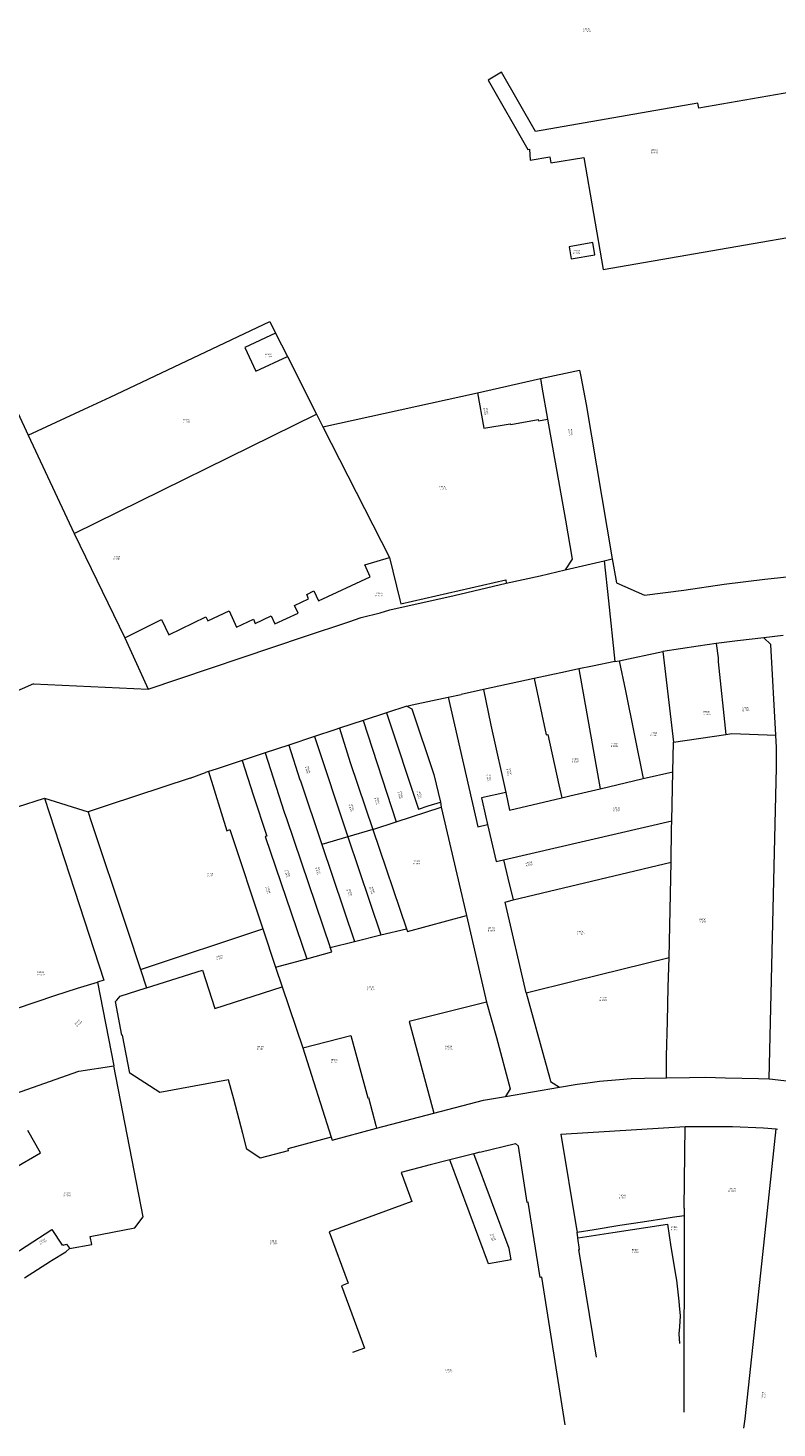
# Model space of a CAD drawing. Header units: metres. Extents: x 197037 to 199246, y 355238 to 356599.
# Tile 9 of 24: x 197747 to 197930, y 355671 to 356012. Entities that reach past the tile are written whole.
import ezdxf
from ezdxf.lldxf.tags import DXFTag

# ---------------------------------------------------------------- set-up
doc = ezdxf.new("R2010")
doc.units = ezdxf.units.M
doc.layers.add('B-WE-KG-GRENS-T18', color=254, linetype='Continuous', lineweight=18)
doc.layers.add('B-WE-KG-GRENS_KADASTRAAL-G', color=254, linetype='KG-KADASTRAAL', lineweight=18)
doc.styles.add('NLCS-ISO-T25', font='NLCS-ISO.ttf')
doc.styles.get("Standard").update_dxf_attribs({"font": 'isocp.shx'})
tags = doc.linetypes.add('KG-KADASTRAAL', pattern='A,5.5,-2,["K",Standard,S=1.8,R=0,X=0,Y=-0.9],-2,5.5,-2,[5,NLCS.SHX,S=0.75,R=0,X=0,Y=0],-2', length=19).pattern_tags.tags
tags[6] = DXFTag(74, 10)

msp = doc.modelspace()

# ---------------------------------------------------------------- linework, layer by layer
at = {"layer": 'B-WE-KG-GRENS_KADASTRAAL-G', "ltscale": 0.15, "flags": 128}
for points in [[(197887.582, 355952.875), (197970.9, 355967.354), (197964.963, 356001.618), (197910.808, 355992.197), (197910.589, 355993.458), (197871.071, 355986.555), (197862.797, 356000.945), (197859.5, 355999.056), (197869.179, 355982.17)], [(197706.803, 355994.386), (197717.213, 355976.442), (197732.32, 355945.222), (197747.521, 355912.565)], [(197869.179, 355982.17), (197869.571, 355982.238)], [(197869.571, 355982.238), (197869.799, 355979.504)], [(197869.799, 355979.504), (197874.567, 355980.321)], [(197874.567, 355980.321), (197874.823, 355978.846)], [(197874.823, 355978.846), (197882.808, 355980.222)], [(197882.808, 355980.222), (197887.582, 355952.875)], [(197885.551, 355956.51), (197885.028, 355959.454), (197879.252, 355958.412), (197879.772, 355955.482), (197885.551, 355956.51)], [(197747.521, 355912.565), (197761.112, 355918.858), (197767.485, 355921.829), (197806.343, 355940.217), (197807.762, 355937.405)], [(197807.762, 355937.405), (197800.241, 355933.915), (197802.919, 355928.141), (197810.631, 355931.721)], [(197807.762, 355937.405), (197810.631, 355931.721)], [(197810.631, 355931.721), (197817.757, 355917.638)], [(197872.316, 355926.311), (197881.763, 355928.407), (197882.067, 355926.813), (197883.363, 355920), (197889.761, 355882.388)], [(197856.906, 355922.898), (197872.316, 355926.311)], [(197872.316, 355926.311), (197872.611, 355924.272), (197873.961, 355916.444)], [(197819.293, 355914.56), (197856.906, 355922.898)], [(197856.906, 355922.898), (197858.484, 355914.22), (197864.887, 355915.346), (197865.026, 355915.112), (197871.702, 355916.335), (197871.758, 355916.02), (197873.961, 355916.444)], [(197758.742, 355888.624), (197817.757, 355917.638)], [(197817.757, 355917.638), (197819.293, 355914.56)], [(197819.293, 355914.56), (197835.517, 355882.756)], [(197873.961, 355916.444), (197878.352, 355891.872), (197880.018, 355882.309), (197878.279, 355879.719)], [(197747.521, 355912.565), (197758.742, 355888.624)], [(197758.742, 355888.624), (197771.05, 355863.18)], [(197889.761, 355882.388), (197890.752, 355876.564), (197897.626, 355873.6), (197907.204, 355874.813), (197917.048, 355876.281), (197926.876, 355877.469), (197936.845, 355878.499), (197946.72, 355879.312), (197956.61, 355879.874), (197966.578, 355880.248), (197973.469, 355880.404), (197981.516, 355880.56), (197989.266, 355880.81), (197996.984, 355881.247), (198004.89, 355881.905), (198013.124, 355886.782)], [(197771.05, 355863.18), (197779.966, 355867.639), (197781.765, 355863.927), (197790.735, 355868.284), (197791.236, 355867.287), (197796.418, 355869.767), (197798.267, 355865.802), (197802.344, 355867.701), (197802.78, 355866.67), (197806.681, 355868.517), (197807.57, 355866.586), (197813.247, 355869.208), (197812.398, 355871.098), (197815.803, 355872.673), (197815.383, 355873.752), (197817.104, 355874.597), (197818.253, 355872.232), (197830.789, 355878.058), (197829.515, 355880.953), (197835.517, 355882.756)], [(197835.517, 355882.756), (197837.996, 355872.419), (197838.267, 355871.449), (197863.866, 355877.319), (197863.958, 355876.458)], [(197878.279, 355879.719), (197887.758, 355881.923)], [(197887.758, 355881.923), (197889.761, 355882.388)], [(197887.758, 355881.923), (197888.801, 355872.222)], [(197863.958, 355876.458), (197872.214, 355878.318), (197878.279, 355879.719)], [(197776.707, 355850.719), (197814.842, 355863.479), (197825.576, 355867.068), (197828.568, 355868.11), (197833.196, 355869.312), (197835.593, 355869.997), (197851.293, 355873.525), (197863.958, 355876.458)], [(197888.801, 355872.222), (197890.392, 355857.414)], [(197771.05, 355863.18), (197776.707, 355850.719)], [(197926.639, 355863.172), (197920.29, 355862.422)], [(197931.348, 355863.727), (197926.639, 355863.172)], [(197926.639, 355863.172), (197928.374, 355861.578)], [(197891.428, 355857.619), (197902.098, 355859.839)], [(197915.038, 355861.776), (197910.717, 355861.183), (197906.403, 355860.537), (197902.098, 355859.839)], [(197902.098, 355859.839), (197904.669, 355837.779)], [(197920.29, 355862.422), (197915.038, 355861.776)], [(197915.038, 355861.776), (197915.514, 355858.279), (197915.516, 355857.343), (197917.447, 355839.6)], [(197929.608, 355839.435), (197928.374, 355861.578)], [(197884.91, 355856.319), (197881.607, 355855.626)], [(197890.392, 355857.414), (197884.91, 355856.319)], [(197890.392, 355857.414), (197891.428, 355857.619)], [(197891.428, 355857.619), (197892.946, 355850.306), (197897.271, 355828.903)], [(197870.727, 355853.278), (197858.436, 355850.593)], [(197878.346, 355854.94), (197870.727, 355853.278)], [(197870.727, 355853.278), (197873.652, 355839.538), (197874.026, 355839.616), (197876.753, 355827.337), (197877.475, 355824.204)], [(197881.607, 355855.626), (197878.346, 355854.94)], [(197881.607, 355855.626), (197886.804, 355826.383)], [(197748.834, 355851.959), (197723.851, 355841.027)], [(197748.834, 355851.959), (197776.707, 355850.719)], [(197849.8, 355848.725), (197852.993, 355849.405)], [(197858.436, 355850.593), (197852.993, 355849.405)], [(197858.436, 355850.593), (197860.205, 355841.915), (197860.541, 355840.416), (197863.804, 355825.528)], [(197839.731, 355846.57), (197834.774, 355844.93)], [(197839.731, 355846.57), (197841.049, 355846.862), (197849.8, 355848.725)], [(197839.731, 355846.57), (197840.936, 355845.922), (197846.335, 355829.929), (197847.9, 355823.161)], [(197849.8, 355848.725), (197857.016, 355817.114)], [(197829.119, 355843.059), (197823.343, 355841.148)], [(197834.774, 355844.93), (197829.119, 355843.059)], [(197829.119, 355843.059), (197837.139, 355818.377)], [(197834.774, 355844.93), (197842.564, 355821.456), (197844.947, 355822.229), (197847.9, 355823.161)], [(197817.228, 355839.124), (197811.015, 355837.066)], [(197823.343, 355841.148), (197822.184, 355840.765), (197817.228, 355839.124)], [(197817.228, 355839.124), (197825.355, 355814.698)], [(197823.343, 355841.148), (197825.952, 355832.777), (197831.466, 355816.522)], [(197904.669, 355837.779), (197917.447, 355839.6)], [(197917.447, 355839.6), (197918.904, 355839.854), (197929.608, 355839.435)], [(197927.932, 355755.766), (197929.738, 355831.562), (197929.773, 355836.448), (197929.608, 355839.435)], [(197811.015, 355837.066), (197805.211, 355835.144)], [(197811.015, 355837.066), (197813.707, 355828.613), (197813.825, 355828.32), (197819.037, 355812.812)], [(197904.494, 355830.559), (197904.669, 355837.779)], [(197799.654, 355833.304), (197793.281, 355831.193)], [(197805.211, 355835.144), (197799.654, 355833.304)], [(197799.654, 355833.304), (197802.288, 355824.957), (197805.592, 355814.902), (197805.221, 355814.798), (197815.37, 355785.009)], [(197805.211, 355835.144), (197809.889, 355820.7), (197810.434, 355819.183), (197821.041, 355787.764)], [(197786.96, 355829.034), (197766.99, 355822.404)], [(197786.96, 355829.034), (197790.712, 355830.347)], [(197791.458, 355830.593), (197790.712, 355830.347)], [(197793.281, 355831.193), (197791.458, 355830.593)], [(197791.458, 355830.593), (197795.902, 355816.161), (197796.597, 355816.517), (197804.678, 355792.318)], [(197886.804, 355826.383), (197897.271, 355828.903)], [(197897.271, 355828.903), (197904.494, 355830.559)], [(197904.291, 355818.583), (197904.494, 355830.559)], [(197863.804, 355825.528), (197857.879, 355824.183), (197858.96, 355819.525)], [(197863.804, 355825.528), (197864.768, 355821.225), (197877.475, 355824.204)], [(197877.475, 355824.204), (197879.413, 355824.68), (197886.804, 355826.383)], [(197725.156, 355814.991), (197732.95, 355817.883), (197740.847, 355820.794), (197744.94, 355822.043), (197751.52, 355824.112)], [(197751.52, 355824.112), (197762.149, 355820.76)], [(197751.52, 355824.112), (197758.763, 355801.739), (197765.906, 355779.787), (197764.377, 355779.33)], [(197766.99, 355822.404), (197762.149, 355820.76)], [(197837.139, 355818.377), (197848.124, 355821.934)], [(197847.9, 355823.161), (197848.124, 355821.934)], [(197848.124, 355821.934), (197854.23, 355795.515)], [(197762.149, 355820.76), (197762.641, 355819.154)], [(197762.641, 355819.154), (197771.623, 355792.179), (197774.844, 355782.421)], [(197858.96, 355819.525), (197859.383, 355817.704)], [(197863.298, 355809.11), (197904.291, 355818.583)], [(197904.082, 355808.511), (197904.217, 355816.723), (197904.291, 355818.583)], [(197831.466, 355816.522), (197825.355, 355814.698)], [(197831.466, 355816.522), (197837.139, 355818.377)], [(197831.466, 355816.522), (197839.679, 355792.324)], [(197857.016, 355817.114), (197859.383, 355817.704)], [(197859.383, 355817.704), (197861.519, 355808.727), (197863.298, 355809.11)], [(197825.355, 355814.698), (197819.037, 355812.812)], [(197819.037, 355812.812), (197826.974, 355789.194)], [(197825.355, 355814.698), (197833.42, 355790.823)], [(197863.298, 355809.11), (197864.358, 355804.68), (197865.623, 355799.338)], [(197865.623, 355799.338), (197904.082, 355808.511)], [(197903.609, 355785.329), (197904.082, 355808.511)], [(197868.787, 355776.744), (197863.639, 355798.829), (197865.623, 355799.338)], [(197839.679, 355792.324), (197839.9, 355791.662), (197854.23, 355795.515)], [(197854.23, 355795.515), (197859.095, 355774.398)], [(197774.844, 355782.421), (197804.678, 355792.318)], [(197804.678, 355792.318), (197807.778, 355782.983)], [(197833.42, 355790.823), (197839.679, 355792.324)], [(197821.041, 355787.764), (197826.974, 355789.194)], [(197826.974, 355789.194), (197833.42, 355790.823)], [(197807.778, 355782.983), (197815.37, 355785.009)], [(197815.37, 355785.009), (197821.451, 355786.666), (197821.041, 355787.764)], [(197868.787, 355776.744), (197880.567, 355779.655), (197903.609, 355785.329)], [(197902.961, 355755.993), (197902.99, 355761.269), (197903.207, 355769.764), (197903.392, 355778.108), (197903.609, 355785.329)], [(197774.844, 355782.421), (197776.322, 355777.944)], [(197776.322, 355777.944), (197789.976, 355782.262), (197792.974, 355772.909), (197809.376, 355778.177)], [(197807.778, 355782.983), (197809.376, 355778.177)], [(197739.828, 355771.283), (197754.032, 355776.053), (197759.521, 355777.83), (197764.377, 355779.33)], [(197764.377, 355779.33), (197768.401, 355758.964)], [(197769.924, 355775.878), (197776.281, 355777.931)], [(197776.281, 355777.931), (197776.322, 355777.944)], [(197809.376, 355778.177), (197814.359, 355763.274)], [(197770.446, 355766.388), (197770.343, 355766.369), (197768.772, 355774.562), (197769.097, 355774.933)], [(197769.097, 355774.933), (197769.924, 355775.878)], [(197859.095, 355774.398), (197840.3, 355769.727), (197846.264, 355747.417)], [(197859.095, 355774.398), (197861.552, 355765.791), (197864.901, 355753.323), (197863.753, 355751.441)], [(197868.787, 355776.744), (197874.551, 355755.806), (197874.748, 355755.147), (197876.907, 355753.698)], [(197772.26, 355757.158), (197770.446, 355766.388)], [(197814.359, 355763.274), (197826.1, 355766.289), (197830.21, 355751.166), (197830.356, 355751.203), (197832.162, 355744.381), (197832.349, 355743.749)], [(197814.359, 355763.274), (197821.279, 355741.572)], [(197744.399, 355752.225), (197759.856, 355757.593)], [(197759.856, 355757.593), (197768.401, 355758.964)], [(197775.472, 355722.115), (197768.401, 355758.964)], [(197800.74, 355738.597), (197799.788, 355742.442), (197797.6, 355750.79), (197796.313, 355755.552), (197779.576, 355752.446), (197772.26, 355757.158)], [(197876.907, 355753.698), (197881.239, 355754.435), (197883.801, 355754.813), (197886.617, 355755.172), (197891.546, 355755.586), (197894.327, 355755.84), (197897.631, 355755.889), (197902.961, 355755.993)], [(197902.961, 355755.993), (197908.547, 355756.106), (197912.476, 355756.132), (197917.356, 355756.027), (197925.351, 355755.873), (197927.932, 355755.766)], [(197927.932, 355755.766), (197928.016, 355755.763)], [(197928.016, 355755.763), (197938.492, 355754.526)], [(197846.264, 355747.417), (197858.36, 355750.529), (197863.753, 355751.441)], [(197863.753, 355751.441), (197876.907, 355753.698)], [(197832.349, 355743.749), (197846.264, 355747.417)], [(197821.279, 355741.572), (197821.526, 355740.861), (197832.349, 355743.749)], [(197877.197, 355742.325), (197907.508, 355744.185)], [(197907.295, 355724.246), (197907.508, 355744.185)], [(197907.508, 355744.185), (197919.071, 355744.145), (197926.606, 355743.8), (197929.639, 355743.552)], [(197926.452, 355712.936), (197929.639, 355743.552)], [(197929.639, 355743.552), (197929.982, 355743.524)], [(197744.082, 355734.005), (197750.524, 355737.747), (197747.407, 355743.159)], [(197821.279, 355741.572), (197810.717, 355738.727)], [(197877.197, 355742.325), (197881.048, 355719.255)], [(197804.035, 355736.44), (197800.74, 355738.597)], [(197810.717, 355738.727), (197810.825, 355738.252), (197804.035, 355736.44)], [(197856.039, 355737.525), (197850.159, 355736.033)], [(197857.507, 355737.898), (197856.039, 355737.525)], [(197865.126, 355711.661), (197864.65, 355714.432), (197856.039, 355737.525)], [(197857.507, 355737.898), (197866.152, 355740.036)], [(197878.292, 355671.497), (197872.605, 355707.443), (197872.19, 355707.363), (197869.271, 355725.74), (197869.008, 355725.63), (197866.889, 355739.378), (197866.152, 355740.036)], [(197845.389, 355734.822), (197838.326, 355732.954)], [(197850.159, 355736.033), (197845.389, 355734.822)], [(197859.607, 355710.694), (197850.159, 355736.033)], [(197838.326, 355732.954), (197840.93, 355725.893), (197820.827, 355718.505), (197825.415, 355705.959), (197823.85, 355705.312), (197829.43, 355690.133), (197826.494, 355689.064)], [(197907.295, 355724.246), (197907.292, 355722.509)], [(197773.519, 355719.444), (197775.472, 355722.115)], [(197881.189, 355718.409), (197885.379, 355719.094), (197891.638, 355720.08), (197897.13, 355720.944), (197903.368, 355721.908), (197904.387, 355722.061), (197907.292, 355722.509)], [(197881.486, 355716.996), (197889.862, 355718.292), (197903.192, 355720.372), (197904.002, 355714.842), (197905.215, 355707.588), (197905.378, 355706.686), (197905.646, 355704.509), (197905.975, 355701.606), (197906.075, 355700.527), (197906.302, 355698.011), (197906.124, 355695.32), (197905.984, 355693.61), (197906.103, 355691.296)], [(197907.292, 355722.509), (197907.21, 355676.788), (197907.205, 355674.556)], [(197736.071, 355707.925), (197747.038, 355715.031), (197753.305, 355719.073), (197755.763, 355715.257), (197755.937, 355715.369), (197755.994, 355715.276), (197756.872, 355715.458), (197757.566, 355714.494)], [(197757.594, 355714.455), (197762.976, 355715.44), (197762.583, 355717.341)], [(197762.583, 355717.341), (197773.519, 355719.444)], [(197881.048, 355719.255), (197881.189, 355718.409)], [(197881.395, 355717.026), (197881.189, 355718.409)], [(197881.401, 355716.983), (197881.395, 355717.026)], [(197881.486, 355716.996), (197881.401, 355716.983)], [(197885.908, 355687.959), (197881.635, 355714.195), (197881.811, 355714.228), (197881.401, 355716.983)], [(197752.978, 355711.37), (197753.196, 355711.503), (197756.667, 355713.623), (197757.567, 355714.451)], [(197757.566, 355714.494), (197757.594, 355714.455)], [(197757.567, 355714.451), (197757.594, 355714.455)], [(197921.81, 355670.712), (197922.126, 355672.915), (197926.452, 355712.936)], [(197746.591, 355707.32), (197752.978, 355711.37)], [(197865.126, 355711.661), (197859.607, 355710.694)]]:
    msp.add_lwpolyline(points, dxfattribs=at)

# ---------------------------------------------------------------- texts
at = {"layer": 'B-WE-KG-GRENS-T18', "char_height": 0.36, "attachment_point": 5, "style": 'NLCS-ISO-T25'}
for s, insert in [('RMD00\\PB 8008', (197883.577, 356011.194)), ('RMD00\\PB 8102', (197900.053, 355981.7)), ('RMD00\\PB 7978', (197881.087, 355957.168)), ('RMD00\\PB 5229', (197805.969, 355931.958)), ('RMD00\\PB 5228', (197785.997, 355916.042)), ('RMD00\\PB 7756', (197848.516, 355899.725)), ('RMD00\\PB 7755', (197769.067, 355882.66)), ('RMD00\\PB 5737', (197832.958, 355873.739)), ('RMD00\\PB 5005', (197912.801, 355844.865)), ('RMD00\\PB 5004', (197899.867, 355839.725)), ('RMD00\\PB 5003', (197890.261, 355837.09)), ('RMD00\\PB 5087', (197880.765, 355833.344)), ('RMD00\\PB 5717', (197890.89, 355821.433)), ('RMD00\\PB 4031', (197842.126, 355808.482)), ('RMD00\\PB 5828', (197791.713, 355805.458)), ('RMD00\\PB 6516', (197911.828, 355794.278)), ('RMD00\\PB 6699', (197860.34, 355792.183)), ('RMD00\\PB 6698', (197882.126, 355791.333)), ('RMD00\\PB 5669', (197750.583, 355781.437)), ('RMD00\\PB 5954', (197830.977, 355777.84)), ('RMD00\\PB 5931', (197887.508, 355775.211)), ('RMD00\\PB 6511', (197804.082, 355763.302)), ('RMD00\\PB 5955', (197822.134, 355760.084)), ('RMD00\\PB 4476', (197849.948, 355763.324)), ('RMD00\\PB 7846', (197756.968, 355727.639)), ('RMD00\\PB 8000', (197892.231, 355727.045)), ('RMD00\\PB 8007', (197918.948, 355728.709)), ('RMD00\\PB 8001', (197904.862, 355719.318)), ('RMD00\\PB 7894', (197807.336, 355715.962)), ('RMD00\\PB 8002', (197895.352, 355713.82)), ('RMD00\\PB 7767', (197849.967, 355684.563))]:
    msp.add_mtext(s, dxfattribs=dict(at, insert=insert))
for s, insert, rotation in [('RMD00\\PB 4793', (197858.97, 355918.324), 279.8), ('RMD00\\PB 6573', (197879.581, 355913.193), 279.7), ('RMD00\\PB 5006', (197922.335, 355845.838), 4.4), ('RMD00\\PB 7896', (197815.601, 355831.01), 287.7), ('RMD00\\PB 6601', (197859.658, 355829.08), 278.9), ('RMD00\\PB 5086', (197864.652, 355830.473), 279.9), ('RMD00\\PB 6330', (197838.174, 355824.92), 284.8), ('RMD00\\PB 4033', (197842.739, 355824.975), 284.5), ('RMD00\\PB 6789', (197826.242, 355821.813), 286.2), ('RMD00\\PB 6329', (197832.473, 355823.447), 284.9), ('RMD00\\PB 5084', (197869.51, 355808.141), 14.8), ('RMD00\\PB 4068', (197810.606, 355805.758), 287.3), ('RMD00\\PB 5952', (197818.116, 355806.44), 286.6), ('RMD00\\PB 4471', (197805.87, 355801.702), 284.5), ('RMD00\\PB 7895', (197825.698, 355801.12), 288.6), ('RMD00\\PB 6790', (197831.23, 355801.672), 287.9), ('RMD00\\PB 6510', (197794.117, 355785.377), 18.3), ('RMD00\\PB 6508', (197759.728, 355769.374), 44.8), ('RMD00\\PB 7763', (197751.08, 355716.146), 32.9), ('RMD00\\PB 7348', (197860.662, 355717.151), 290.5), ('RMD00\\PB 6519', (197926.664, 355678.659), 83.9)]:
    msp.add_mtext(s, dxfattribs=dict(at, insert=insert, rotation=rotation))

doc.saveas('drawing.dxf')
